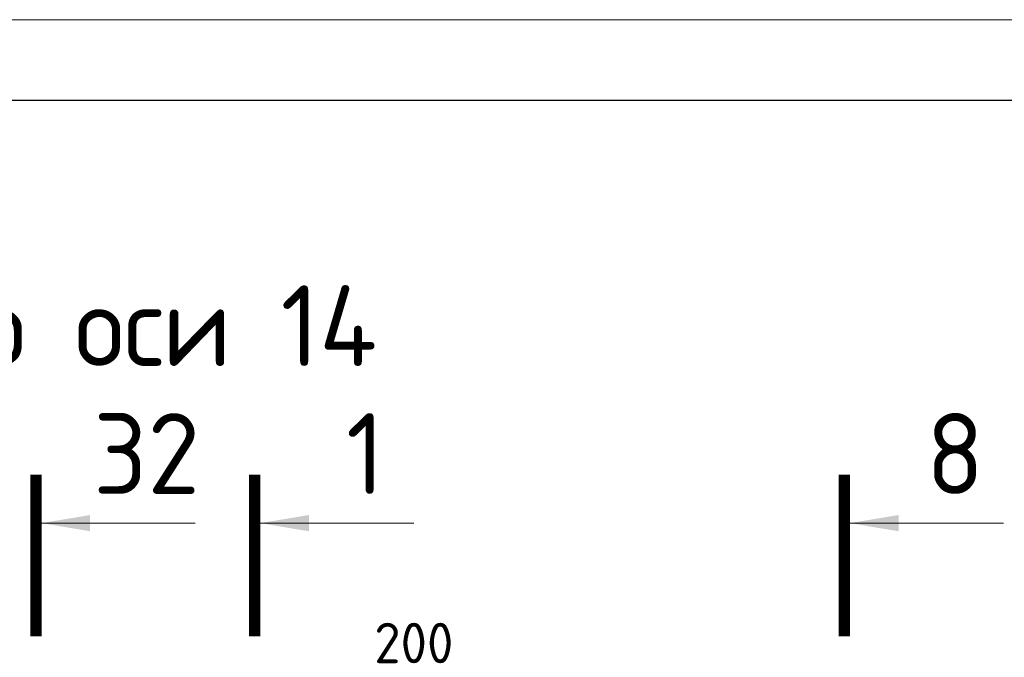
# Model space of a CAD drawing. Header units: millimetres. Extents: x 376598 to 1249954, y -318491 to -22134.
# Tile 145 of 256: x 590941 to 597034, y -113333 to -109390. Entities that reach past the tile are written whole.
import ezdxf

# ---------------------------------------------------------------- set-up
doc = ezdxf.new("R2010")
doc.units = ezdxf.units.MM
for name, color, linetype, lineweight in [('РАЗМЕРЫ', 1, 'Continuous', 9), ('ТОНКИЕ', 7, 'Continuous', 9), ('Узлы', 7, 'Continuous', 0)]:
    doc.layers.add(name, color=color, linetype=linetype, lineweight=lineweight)
doc.layers.add('ТОЛСТЫЕ_ОСНОВНЫЕ', color=6, linetype='Continuous')
doc.styles.add('GOST-2.304_Type-B', font='GOST_Common.ttf')
doc.dimstyles.new('СПДС', dxfattribs={"dimscale": 100, "dimtxt": 2.5, "dimasz": 2.5, "dimexe": 1.25, "dimexo": 0, "dimtad": 1, "dimdec": 0, "dimtxsty": 'GOST-2.304_Type-B', "dimblk": 'ARCHTICK', "dimcen": 2.5, "dimdle": 2, "dimadec": 0, "dimazin": 2, "dimtfac": 0.75, "dimtdec": 0, "dimtmove": 1, "dimatfit": 3, "dimfxl": 1, "dimtolj": 1, "dimarcsym": 1})

# ---------------------------------------------------------------- blocks, each defined once
blk = doc.blocks.new('*U2962')
at = {"layer": 'ТОЛСТЫЕ_ОСНОВНЫЕ', "color": 6}
blk.add_lwpolyline([(20, 5), (836, 5), (836, 589), (20, 589)], close=True, dxfattribs=at)
at = {"layer": 'ТОНКИЕ'}
blk.add_lwpolyline([(0, 0), (841, 0), (841, 594), (0, 594)], close=True, dxfattribs=at)
blk = doc.blocks.new('_ArchTick')
at = {"color": 0, "linetype": 'ByBlock', "const_width": 0.15}
blk.add_lwpolyline([(-0.5, -0.5), (0.5, 0.5)], dxfattribs=at)
blk = doc.blocks.new('*D1253')
at = {"layer": 'DEFPOINTS', "color": 0, "lineweight": 0, "transparency": 16777216}
for p in [(592876.9, -113775.7), (592876.9, -113915.2), (593076.9, -116004.8)]:
    blk.add_point(p, dxfattribs=at)
at = {"layer": 'РАЗМЕРЫ', "color": 0, "lineweight": -2, "transparency": 16777216}
for p, q in [((592976.9, -113775.7), (593080, -113432)), ((593080, -113432), (593680, -113432)), ((592876.9, -113915.2), (592876.9, -113650.7)), ((593076.9, -116004.8), (593076.9, -113650.7)), ((593276.9, -113775.7), (592676.9, -113775.7))]:
    blk.add_line(p, q, dxfattribs=at)
at = {"layer": 'РАЗМЕРЫ', "color": 0, "lineweight": -2, "transparency": 16777216, "xscale": 250, "yscale": 250, "zscale": 250, "rotation": 180}
blk.add_blockref('_ArchTick', (592876.9, -113775.7), dxfattribs=at)
at = {"layer": 'РАЗМЕРЫ', "color": 0, "lineweight": -2, "transparency": 16777216, "xscale": 250, "yscale": 250, "zscale": 250}
blk.add_blockref('_ArchTick', (593076.9, -113775.7), dxfattribs=at)
at = {"layer": 'РАЗМЕРЫ', "color": 0, "lineweight": 0, "transparency": 16777216, "insert": (593380, -113244.5), "char_height": 250, "attachment_point": 5, "style": 'GOST-2.304_Type-B'}
blk.add_mtext('\\A1;200', dxfattribs=at)

msp = doc.modelspace()

# ---------------------------------------------------------------- linework, layer by layer
at = {"layer": 'Узлы', "color": 1, "linetype": 'Continuous', "lineweight": 0}
for p, q in [((591076.3, -112503.1, 200), (592026.3, -112503.1, 200)), ((592430, -112503.1, 200), (593380, -112503.1, 200)), ((596079.2, -112503.1, 200), (597029.2, -112503.1, 200))]:
    msp.add_line(p, q, dxfattribs=at)
at = {"layer": 'Узлы', "color": 1, "linetype": 'Continuous', "lineweight": 0, "const_width": 70, "elevation": 200}
for points in [[(591041.3, -112203.1), (591041.3, -113203.1)], [(592395, -112203.1), (592395, -113203.1)], [(596044.2, -112203.1), (596044.2, -113203.1)]]:
    msp.add_lwpolyline(points, dxfattribs=at)
at = {"layer": 'Узлы', "color": 1, "linetype": 'Continuous', "lineweight": 0}
for points in [[(591076.3, -112503.1, 200), (591376.8, -112553.4, 200), (591376.8, -112452.9, 200)], [(592430, -112503.1, 200), (592730.4, -112553.4, 200), (592730.4, -112452.9, 200)], [(596079.2, -112503.1, 200), (596379.7, -112553.4, 200), (596379.7, -112452.9, 200)]]:
    msp.add_solid(points, dxfattribs=at)

# ---------------------------------------------------------------- block references
at = {"xscale": 100, "yscale": 100, "zscale": 100}
msp.add_blockref('*U2962', (577095.4, -168789.7, 3100), dxfattribs=at)

# ---------------------------------------------------------------- texts
at = {"layer": 'Узлы', "color": 80, "linetype": 'Continuous', "lineweight": 0, "style": 'GOST-2.304_Type-B'}
msp.add_text('Стена по оси 14', height=500, dxfattribs=at).set_placement((588330.7, -111532.2))
at = {"layer": 'Узлы', "color": 1, "linetype": 'Continuous', "lineweight": 0, "char_height": 500, "attachment_point": 5, "style": 'GOST-2.304_Type-B'}
for s, insert in [('32', (591726.3, -112073.1, 200)), ('1', (593080, -112073.1, 200)), ('8', (596729.2, -112073.1, 200))]:
    msp.add_mtext_dynamic_manual_height_columns(s, width=723.88, gutter_width=25, heights=[0], dxfattribs=dict(at, insert=insert))

# ---------------------------------------------------------------- dimensions: what is measured, and where the dimension line sits
at = {"layer": 'РАЗМЕРЫ', "color": 4, "lineweight": 0}
dim = msp.add_linear_dim(base=(592876.9, -113775.7), p1=(593076.9, -116004.8), p2=(592876.9, -113915.2), dimstyle='СПДС', dxfattribs=at)
dim.commit()
dim.dimension.update_dxf_attribs({"geometry": '*D1253', "text_midpoint": (593142.5, -113244.5)})

doc.saveas('drawing.dxf')
